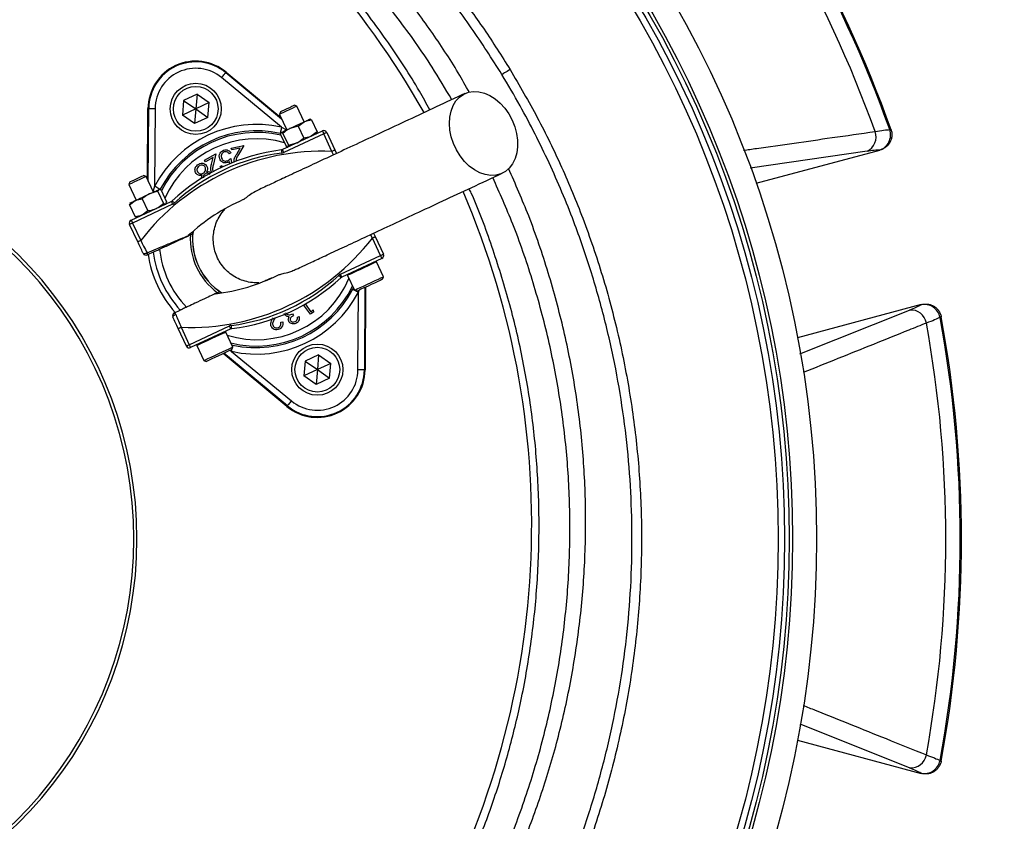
# Model space of a CAD drawing. Header units: millimetres. Extents: x 1228 to 2708, y 1092 to 2572.
# Tile 9 of 12: x 2056 to 2364, y 1743 to 1994. Entities that reach past the tile are written whole.
import ezdxf

# ---------------------------------------------------------------- set-up
doc = ezdxf.new("R2010")
doc.units = ezdxf.units.MM

msp = doc.modelspace()

# ---------------------------------------------------------------- linework, layer by layer
at = {"color": 7, "linetype": 'Continuous', "lineweight": 25}
for p, q in [((2120.86, 1977.38), (2121.01, 1977.55)), ((2120.86, 1977.38), (2138.33, 1962.91)), ((2121.01, 1977.55), (2138.1, 1963.39)), ((2138.32, 1960.32), (2119.59, 1975.84)), ((2111.89, 1970.65), (2107.7, 1968.7)), ((2111.89, 1970.65), (2111.49, 1966.05)), ((2111.89, 1970.65), (2115.67, 1968)), ((2107.7, 1968.7), (2107.3, 1964.1)), ((2107.7, 1968.7), (2111.49, 1966.05)), ((2115.67, 1968), (2111.49, 1966.05)), ((2115.27, 1963.4), (2115.67, 1968)), ((2096.41, 1943.95), (2096.56, 1966.15)), ((2096.78, 1966.15), (2096.56, 1966.15)), ((2096.64, 1943.47), (2096.78, 1966.15)), ((2098.78, 1966.13), (2098.63, 1941.81)), ((2111.49, 1966.05), (2107.3, 1964.1)), ((2111.49, 1966.05), (2111.08, 1961.45)), ((2111.49, 1966.05), (2115.27, 1963.4)), ((2137.96, 1965.16), (2137.66, 1964.34)), ((2142.28, 1967.17), (2142.29, 1967.17)), ((2143.1, 1966.88), (2142.29, 1967.17)), ((2145.38, 1961.99), (2143.1, 1966.88)), ((2111.08, 1961.45), (2107.3, 1964.1)), ((2115.27, 1963.4), (2111.08, 1961.45)), ((2137.66, 1964.34), (2139.94, 1959.46)), ((2143.56, 1960.65), (2145.44, 1962.02)), ((2147.24, 1962.83), (2147.19, 1962.84)), ((2147.69, 1962.58), (2149.43, 1958.86)), ((2138.13, 1958.61), (2138.08, 1958.55)), ((2138.57, 1953.3), (2151.12, 1959.15)), ((2138.71, 1958.39), (2140.45, 1954.67)), ((2143.56, 1960.65), (2140.95, 1959.93)), ((2143.56, 1960.65), (2145.29, 1956.93)), ((2149.43, 1958.86), (2147.55, 1957.49)), ((2149.3, 1958.31), (2149.33, 1958.35)), ((2152.44, 1958.67), (2155, 1953.19)), ((2328.52, 1959.55), (2328.93, 1959.54)), ((2138, 1958.06), (2139.74, 1954.34)), ((2151.54, 1958.25), (2138.99, 1952.4)), ((2140.45, 1954.67), (2143.06, 1955.4)), ((2154.09, 1952.76), (2151.54, 1958.25)), ((2122.5, 1952.26), (2121.92, 1952.04)), ((2122.61, 1953.8), (2126.58, 1954.61)), ((2122.73, 1953.24), (2122.61, 1953.8)), ((2125.42, 1953.79), (2122.73, 1953.24)), ((2124.29, 1951.92), (2125.42, 1953.79)), ((2126.58, 1954.61), (2124.84, 1951.74)), ((2140.16, 1954.09), (2140.24, 1954.08)), ((2155, 1953.19), (2155.51, 1952.1)), ((2286.76, 1942.78), (2325.4, 1953.13)), ((2325.4, 1953.13), (2325.29, 1953.13)), ((2114.23, 1949.99), (2117.77, 1952)), ((2114.52, 1949.49), (2114.23, 1949.99)), ((2116.92, 1950.85), (2114.52, 1949.49)), ((2116.42, 1948.72), (2116.92, 1950.85)), ((2117.77, 1952), (2117, 1948.72)), ((2122.19, 1948.92), (2122.07, 1949.61)), ((2122.47, 1950.58), (2122.72, 1949.14)), ((2119.17, 1948.07), (2119.67, 1948.35)), ((2119.32, 1947.63), (2119.17, 1948.07)), ((2119.67, 1948.35), (2119.83, 1947.84)), ((2090.83, 1943.18), (2090.53, 1942.36)), ((2095.97, 1944.9), (2095.16, 1945.2)), ((2098.25, 1940.02), (2095.97, 1944.9)), ((2090.53, 1942.36), (2092.81, 1937.48)), ((2099.68, 1940.19), (2101.42, 1936.47)), ((2100.21, 1940.85), (2100.06, 1940.86)), ((2100.66, 1940.65), (2102.39, 1936.93)), ((2090.78, 1936.04), (2092.57, 1937.37)), ((2091.3, 1931.26), (2103.84, 1937.11)), ((2094.74, 1937.89), (2096.48, 1934.17)), ((2102.2, 1936.48), (2102.39, 1936.93)), ((2090.78, 1936.04), (2090.98, 1936.47)), ((2090.78, 1936.04), (2092.52, 1932.32)), ((2091, 1936.64), (2090.91, 1936.51)), ((2104.27, 1936.2), (2091.72, 1930.35)), ((2096.48, 1934.17), (2094.69, 1932.84)), ((2101.42, 1936.47), (2102.1, 1936.29)), ((2102.17, 1936.33), (2102.25, 1936.45)), ((2092.98, 1932.18), (2092.52, 1932.32)), ((2092.97, 1932.12), (2093.11, 1932.11)), ((2093.37, 1924.45), (2090.82, 1929.93)), ((2091.72, 1930.35), (2094.28, 1924.87)), ((2110.54, 1926.99), (2110.62, 1927.7)), ((2169.29, 1920.18), (2166.73, 1925.66)), ((2167.13, 1927.18), (2167.64, 1926.09)), ((2167.64, 1926.09), (2170.19, 1920.6)), ((2098.22, 1921.25), (2096.37, 1920.38)), ((2156.74, 1914.33), (2169.29, 1920.18)), ((2169.71, 1919.28), (2157.16, 1913.43)), ((2170.18, 1913.54), (2168, 1918.2)), ((2158.94, 1913.98), (2161.12, 1909.31)), ((2169.89, 1912.74), (2170.18, 1913.54)), ((2170.18, 1913.53), (2170.18, 1913.54)), ((2160.61, 1909.65), (2160.79, 1910.01)), ((2161.12, 1909.31), (2161.91, 1909.02)), ((2164.39, 1910.17), (2164.22, 1884.39)), ((2164.62, 1910.28), (2164.45, 1884.39)), ((2119.59, 1908.47), (2119, 1908.87)), ((2162.23, 1884.4), (2162.38, 1908.73)), ((2104.82, 1902.26), (2106.67, 1903.12)), ((2147.35, 1901.8), (2145.19, 1904.72)), ((2145.71, 1905.02), (2147.48, 1902.62)), ((2147.48, 1902.62), (2148.24, 1903.18)), ((2148.24, 1903.18), (2148.3, 1902.49)), ((2338.34, 1904.83), (2299.7, 1894.48)), ((2338.24, 1904.78), (2338.34, 1904.83)), ((2136.25, 1900.61), (2136.21, 1900.54)), ((2141.8, 1901.94), (2142.06, 1901.39)), ((2143.32, 1900.87), (2143.81, 1901.1)), ((2148.3, 1902.49), (2147.35, 1901.8)), ((2344.61, 1901.05), (2344.25, 1900.84)), ((2108.57, 1891.87), (2106.01, 1897.35)), ((2106.91, 1897.77), (2109.47, 1892.29)), ((2109.47, 1892.29), (2122.02, 1898.14)), ((2122.44, 1897.23), (2109.89, 1891.38)), ((2138.12, 1899.31), (2138.68, 1899.45)), ((2123.05, 1891.56), (2120.88, 1896.23)), ((2111.81, 1892), (2113.99, 1887.33)), ((2122.72, 1892.28), (2123.12, 1892.17)), ((2122.76, 1890.76), (2123.05, 1891.56)), ((2140, 1872.99), (2120.06, 1889.5)), ((2140.14, 1873.16), (2120.28, 1889.61)), ((2122.69, 1890.21), (2141.42, 1874.7)), ((2149.93, 1889.09), (2145.74, 1887.13)), ((2149.93, 1889.09), (2149.52, 1884.48)), ((2149.93, 1889.09), (2153.71, 1886.44)), ((2113.99, 1887.33), (2114.79, 1887.04)), ((2145.74, 1887.13), (2145.34, 1882.53)), ((2149.52, 1884.48), (2145.34, 1882.53)), ((2145.74, 1887.13), (2149.52, 1884.48)), ((2149.52, 1884.48), (2149.12, 1879.88)), ((2153.71, 1886.44), (2149.52, 1884.48)), ((2149.52, 1884.48), (2153.31, 1881.83)), ((2153.31, 1881.83), (2153.71, 1886.44)), ((2149.12, 1879.88), (2145.34, 1882.53)), ((2153.31, 1881.83), (2149.12, 1879.88)), ((2164.22, 1884.39), (2164.45, 1884.39)), ((2140.14, 1873.16), (2140, 1872.99)), ((2299.7, 1768.55), (2338.34, 1758.2)), ((2344.25, 1762.2), (2344.61, 1761.98)), ((2338.34, 1758.2), (2338.24, 1758.26))]:
    msp.add_line(p, q, dxfattribs=at)
at = {"color": 1, "linetype": 'Continuous', "lineweight": 25}
for p, q in [((2138.32, 1960.32), (2139.91, 1959.51)), ((2154.56, 1951.65), (2154.09, 1952.76)), ((2321.41, 1952.79), (2284.92, 1947.5)), ((2166.73, 1925.66), (2166.18, 1926.73)), ((2162.53, 1909.31), (2162.38, 1908.73)), ((2300.44, 1889.46), (2334.71, 1903.14)), ((2122.69, 1890.21), (2122.16, 1890.48)), ((2334.71, 1759.9), (2300.52, 1773.55))]:
    msp.add_line(p, q, dxfattribs=at)
at = {"color": 7, "linetype": 'Continuous', "lineweight": 25, "flags": 128}
for points in [[(2119.59, 1975.84), (2119.84, 1976.13), (2120.07, 1976.42), (2120.29, 1976.68), (2120.48, 1976.91), (2120.64, 1977.11), (2120.76, 1977.25), (2120.84, 1977.34), (2120.86, 1977.38)], [(2209.8, 1978.36), (2209.32, 1978.07), (2208.86, 1977.79), (2208.43, 1977.53), (2208.05, 1977.3), (2207.73, 1977.11), (2207.49, 1976.96), (2207.32, 1976.86), (2207.24, 1976.81)], [(2210.42, 1962.53), (2211.24, 1960.48), (2211.8, 1958.37), (2212.1, 1956.27), (2212.12, 1954.21), (2211.87, 1952.27), (2211.34, 1950.48), (2210.56, 1948.89), (2209.55, 1947.55), (2208.32, 1946.49), (2206.92, 1945.74), (2205.38, 1945.32), (2203.74, 1945.23), (2202.03, 1945.48), (2200.32, 1946.07), (2198.63, 1946.98), (2197.02, 1948.18), (2195.52, 1949.64), (2194.18, 1951.33), (2193.02, 1953.2), (2192.09, 1955.21), (2191.4, 1957.29), (2190.97, 1959.41), (2190.81, 1961.5), (2190.92, 1963.5), (2191.32, 1965.38), (2191.97, 1967.07), (2192.87, 1968.53), (2193.99, 1969.74), (2195.31, 1970.65), (2196.79, 1971.24), (2198.38, 1971.49), (2200.06, 1971.41), (2201.78, 1970.99), (2203.48, 1970.24), (2205.14, 1969.18), (2206.7, 1967.85), (2208.12, 1966.27), (2209.38, 1964.48), (2210.42, 1962.53)], [(2096.78, 1966.15), (2096.83, 1966.15), (2096.95, 1966.15), (2097.13, 1966.14), (2097.38, 1966.14), (2097.68, 1966.14), (2098.03, 1966.14), (2098.4, 1966.14), (2098.78, 1966.13)], [(2143.1, 1966.88), (2143.1, 1966.87), (2142.9, 1966.78), (2142.39, 1966.55), (2141.65, 1966.2), (2140.75, 1965.78), (2139.8, 1965.34), (2138.93, 1964.93), (2138.23, 1964.61), (2137.79, 1964.4), (2137.66, 1964.34)], [(2137.96, 1965.16), (2138.09, 1965.22), (2138.53, 1965.42), (2139.22, 1965.74), (2140.04, 1966.12), (2140.87, 1966.51), (2141.59, 1966.85), (2142.09, 1967.08), (2142.28, 1967.17)], [(2140.95, 1959.93), (2141.51, 1960.19), (2142.09, 1960.46), (2142.68, 1960.74), (2143.27, 1961.01), (2143.85, 1961.28), (2144.41, 1961.55), (2144.94, 1961.79), (2145.44, 1962.02)], [(2145.44, 1962.02), (2145.88, 1962.23), (2146.27, 1962.41), (2146.59, 1962.56), (2146.85, 1962.68), (2147.04, 1962.77), (2147.15, 1962.82), (2147.19, 1962.84)], [(2138.32, 1960.32), (2138.24, 1959.94), (2138.16, 1959.58), (2138.08, 1959.25), (2138.02, 1958.95), (2137.96, 1958.71), (2137.92, 1958.53), (2137.9, 1958.41), (2137.89, 1958.37)], [(2138.13, 1958.61), (2138.13, 1958.61), (2138.17, 1958.63)], [(2138.17, 1958.63), (2138.29, 1958.69), (2138.48, 1958.78), (2138.75, 1958.9), (2139.08, 1959.06), (2139.47, 1959.24), (2139.92, 1959.45), (2140.41, 1959.68), (2140.95, 1959.93)], [(2151.12, 1959.15), (2151.12, 1959.14), (2151.15, 1959.08), (2151.19, 1959), (2151.24, 1958.89), (2151.3, 1958.75), (2151.38, 1958.59), (2151.46, 1958.42), (2151.54, 1958.25)], [(2152.44, 1958.67), (2152.43, 1958.66), (2152.38, 1958.64), (2152.29, 1958.6), (2152.18, 1958.55), (2152.04, 1958.48), (2151.88, 1958.41), (2151.71, 1958.33), (2151.54, 1958.25)], [(2138.27, 1953.22), (2138.27, 1953.2), (2138.28, 1953.14), (2138.29, 1953.05), (2138.31, 1952.93), (2138.33, 1952.78), (2138.35, 1952.6), (2138.37, 1952.42), (2138.4, 1952.22)], [(2138.57, 1953.3), (2138.58, 1953.29), (2138.6, 1953.23), (2138.64, 1953.15), (2138.69, 1953.04), (2138.76, 1952.9), (2138.83, 1952.74), (2138.91, 1952.57), (2138.99, 1952.4)], [(2155, 1953.19), (2154.98, 1953.18), (2154.93, 1953.15), (2154.85, 1953.12), (2154.74, 1953.06), (2154.6, 1953), (2154.44, 1952.93), (2154.27, 1952.85), (2154.09, 1952.76)], [(2095.97, 1944.9), (2095.89, 1944.86), (2095.5, 1944.68), (2094.85, 1944.37), (2094, 1943.98), (2093.06, 1943.54), (2092.14, 1943.11), (2091.36, 1942.75), (2090.81, 1942.49), (2090.55, 1942.37), (2090.53, 1942.36)], [(2090.83, 1943.18), (2090.84, 1943.18), (2091.09, 1943.3), (2091.63, 1943.55), (2092.37, 1943.9), (2093.21, 1944.29), (2094.02, 1944.67), (2094.67, 1944.97), (2095.07, 1945.15), (2095.16, 1945.2)], [(2097.03, 1939.45), (2097.57, 1939.7), (2098.08, 1939.94), (2098.55, 1940.16), (2098.96, 1940.35), (2099.32, 1940.52), (2099.61, 1940.65), (2099.83, 1940.76), (2099.98, 1940.83)], [(2100.4, 1940.89), (2100.36, 1940.91), (2100.26, 1940.96), (2100.09, 1941.05), (2099.87, 1941.16), (2099.6, 1941.3), (2099.3, 1941.46), (2098.97, 1941.63), (2098.63, 1941.81)], [(2099.98, 1940.83), (2100.05, 1940.86), (2100.06, 1940.86)], [(2091, 1936.64), (2091.01, 1936.64), (2091.09, 1936.68), (2091.25, 1936.76), (2091.48, 1936.86), (2091.79, 1937), (2092.15, 1937.17), (2092.57, 1937.37)], [(2092.57, 1937.37), (2093.05, 1937.59), (2093.56, 1937.83), (2094.11, 1938.09), (2094.69, 1938.36), (2095.27, 1938.63), (2095.87, 1938.91), (2096.45, 1939.18), (2097.03, 1939.45)], [(2103.84, 1937.11), (2103.85, 1937.09), (2103.88, 1937.04), (2103.92, 1936.96), (2103.97, 1936.84), (2104.03, 1936.71), (2104.11, 1936.55), (2104.18, 1936.38), (2104.27, 1936.2)], [(2104.1, 1937.28), (2104.11, 1937.27), (2104.15, 1937.23), (2104.22, 1937.16), (2104.3, 1937.07), (2104.4, 1936.96), (2104.52, 1936.83), (2104.65, 1936.69), (2104.78, 1936.55)], [(2091.3, 1931.26), (2091.31, 1931.24), (2091.33, 1931.19), (2091.37, 1931.11), (2091.42, 1930.99), (2091.49, 1930.86), (2091.56, 1930.7), (2091.64, 1930.53), (2091.72, 1930.35)], [(2091.72, 1930.35), (2091.54, 1930.27), (2091.37, 1930.19), (2091.22, 1930.12), (2091.08, 1930.06), (2090.97, 1930), (2090.88, 1929.96), (2090.83, 1929.94), (2090.82, 1929.93)], [(2094.28, 1924.87), (2094.1, 1924.79), (2093.93, 1924.71), (2093.77, 1924.64), (2093.64, 1924.57), (2093.52, 1924.52), (2093.44, 1924.48), (2093.39, 1924.46), (2093.37, 1924.45)], [(2109.85, 1926.67), (2110.46, 1926.95), (2110.54, 1926.99)], [(2166.73, 1925.66), (2166.91, 1925.75), (2167.08, 1925.83), (2167.23, 1925.9), (2167.37, 1925.96), (2167.48, 1926.02), (2167.57, 1926.06), (2167.62, 1926.08), (2167.64, 1926.09)], [(2095.04, 1920.87), (2095.1, 1920.81), (2095.19, 1920.78), (2095.32, 1920.77), (2095.48, 1920.78), (2095.67, 1920.82), (2095.86, 1920.88), (2096.06, 1920.97), (2096.26, 1921.06)], [(2169.29, 1920.18), (2169.46, 1920.26), (2169.63, 1920.34), (2169.79, 1920.42), (2169.93, 1920.48), (2170.04, 1920.53), (2170.13, 1920.57), (2170.18, 1920.6), (2170.19, 1920.6)], [(2169.71, 1919.28), (2169.7, 1919.29), (2169.68, 1919.34), (2169.64, 1919.43), (2169.59, 1919.54), (2169.52, 1919.68), (2169.45, 1919.83), (2169.37, 1920), (2169.29, 1920.18)], [(2156.91, 1913.25), (2156.89, 1913.27), (2156.86, 1913.31), (2156.79, 1913.38), (2156.71, 1913.47), (2156.61, 1913.58), (2156.49, 1913.71), (2156.36, 1913.84), (2156.23, 1913.99)], [(2157.16, 1913.43), (2157.16, 1913.44), (2157.13, 1913.49), (2157.09, 1913.58), (2157.04, 1913.69), (2156.98, 1913.83), (2156.9, 1913.98), (2156.82, 1914.15), (2156.74, 1914.33)], [(2161.12, 1909.31), (2161.14, 1909.32), (2161.42, 1909.45), (2162.02, 1909.73), (2162.89, 1910.14), (2163.96, 1910.64), (2165.16, 1911.2), (2166.39, 1911.77), (2167.57, 1912.32), (2168.61, 1912.8), (2169.42, 1913.18), (2169.96, 1913.43), (2170.18, 1913.53)], [(2169.89, 1912.74), (2169.89, 1912.74), (2169.68, 1912.64), (2169.17, 1912.4), (2168.39, 1912.04), (2167.41, 1911.58), (2166.31, 1911.07), (2165.18, 1910.54), (2164.1, 1910.04), (2163.17, 1909.61), (2162.46, 1909.28), (2162.03, 1909.08), (2161.91, 1909.02)], [(2119, 1908.87), (2118.91, 1908.83), (2118.3, 1908.54)], [(2105.27, 1901.74), (2105.07, 1901.65), (2104.88, 1901.55), (2104.7, 1901.44), (2104.56, 1901.32), (2104.44, 1901.21), (2104.36, 1901.1), (2104.33, 1901.01), (2104.34, 1900.93)], [(2106.01, 1897.35), (2106.03, 1897.36), (2106.08, 1897.38), (2106.16, 1897.42), (2106.27, 1897.47), (2106.41, 1897.54), (2106.57, 1897.61), (2106.74, 1897.69), (2106.91, 1897.77)], [(2122.44, 1897.23), (2122.43, 1897.25), (2122.41, 1897.3), (2122.37, 1897.39), (2122.32, 1897.5), (2122.25, 1897.64), (2122.18, 1897.79), (2122.1, 1897.96), (2122.02, 1898.14)], [(2122.74, 1897.32), (2122.73, 1897.34), (2122.73, 1897.39), (2122.72, 1897.49), (2122.7, 1897.61), (2122.68, 1897.76), (2122.66, 1897.93), (2122.64, 1898.12), (2122.61, 1898.31)], [(2108.57, 1891.87), (2108.58, 1891.87), (2108.63, 1891.9), (2108.72, 1891.94), (2108.83, 1891.99), (2108.97, 1892.05), (2109.12, 1892.13), (2109.29, 1892.21), (2109.47, 1892.29)], [(2109.89, 1891.38), (2109.89, 1891.4), (2109.86, 1891.45), (2109.82, 1891.54), (2109.77, 1891.65), (2109.71, 1891.79), (2109.63, 1891.94), (2109.55, 1892.11), (2109.47, 1892.29)], [(2113.99, 1887.33), (2114.12, 1887.39), (2114.57, 1887.6), (2115.32, 1887.95), (2116.3, 1888.41), (2117.45, 1888.95), (2118.67, 1889.52), (2119.89, 1890.09), (2121, 1890.61), (2121.94, 1891.04), (2122.61, 1891.35), (2122.99, 1891.53), (2123.05, 1891.56)], [(2122.76, 1890.76), (2122.69, 1890.73), (2122.33, 1890.56), (2121.68, 1890.26), (2120.79, 1889.84), (2119.74, 1889.35), (2118.61, 1888.83), (2117.5, 1888.31), (2116.48, 1887.84), (2115.66, 1887.45), (2115.08, 1887.18), (2114.81, 1887.05), (2114.79, 1887.04)], [(2164.22, 1884.39), (2164.18, 1884.39), (2164.06, 1884.39), (2163.88, 1884.39), (2163.63, 1884.39), (2163.33, 1884.39), (2162.98, 1884.4), (2162.61, 1884.4), (2162.23, 1884.4)], [(2141.42, 1874.7), (2141.17, 1874.4), (2140.94, 1874.12), (2140.72, 1873.85), (2140.53, 1873.62), (2140.37, 1873.43), (2140.25, 1873.29), (2140.17, 1873.19), (2140.14, 1873.16)]]:
    msp.add_lwpolyline(points, dxfattribs=at)
at = {"color": 1, "linetype": 'Continuous', "lineweight": 25, "flags": 128}
for points in [[(2168, 1918.2), (2168, 1918.2), (2167.78, 1918.1), (2167.25, 1917.85), (2166.43, 1917.47), (2165.4, 1916.99), (2164.22, 1916.44), (2162.98, 1915.86), (2161.79, 1915.3), (2160.71, 1914.8), (2159.85, 1914.4), (2159.25, 1914.12), (2158.96, 1913.99), (2158.94, 1913.98)], [(2160.61, 1909.65), (2160.65, 1909.63), (2160.75, 1909.57), (2160.92, 1909.49), (2161.07, 1909.4)], [(2161.58, 1909.14), (2161.71, 1909.07), (2162.04, 1908.9), (2162.38, 1908.73)], [(2120.88, 1896.23), (2120.81, 1896.2), (2120.44, 1896.02), (2119.76, 1895.71), (2118.83, 1895.27), (2117.71, 1894.75), (2116.5, 1894.19), (2115.27, 1893.61), (2114.12, 1893.08), (2113.14, 1892.62), (2112.39, 1892.27), (2111.94, 1892.06), (2111.81, 1892)], [(2122.69, 1890.21), (2122.77, 1890.59), (2122.85, 1890.95), (2122.88, 1891.1)], [(2123.01, 1891.65), (2123.05, 1891.83), (2123.09, 1892.01), (2123.11, 1892.12), (2123.12, 1892.17)]]:
    msp.add_lwpolyline(points, dxfattribs=at)
at = {"color": 7, "linetype": 'Continuous', "lineweight": 25}
for centre, radius in [((1968.12, 1831.52), 740), ((1968.12, 1831.52), 605), ((1968.12, 1831.52), 595), ((1968.12, 1831.52), 593.6), ((1968.12, 1831.52), 590.07), ((1968.12, 1831.52), 579), ((1968.12, 1831.52), 576), ((1968.12, 1831.52), 565), ((1968.12, 1831.52), 337.5), ((1968.12, 1831.52), 330), ((1968.12, 1831.52), 329), ((1968.12, 1831.52), 327.5), ((1968.12, 1831.52), 325.5), ((2111.49, 1966.05), 8), ((2111.49, 1966.05), 7), ((2149.52, 1884.48), 8), ((2149.52, 1884.48), 7)]:
    msp.add_circle(centre, radius, dxfattribs=at)
for centre, radius, start, end in [((1968.12, 1831.52), 382.46, 19.5579, 40.4421), ((1968.12, 1831.52), 382.85, 19.5357, 40.4643), ((1968.12, 1831.52), 377.94, 19.7071, 40.2929), ((1953.55, 1836.12), 263, 29.3111, 54.3289), ((2111.49, 1966.05), 14.93, 50.3695, 179.6305), ((2111.49, 1966.05), 14.7, 50.3695, 179.6305), ((2111.49, 1966.05), 12.7, 50.3695, 179.6305), ((2130.5, 1925.27), 35.91, 77.427, 152.573), ((2130.5, 1925.27), 33.91, 77.427, 152.573), ((2151.54, 1958.25), 1, 25, 115), ((2319.28, 1957.26), 4.95, 295.489, 20.1287), ((2323.73, 1957.94), 5.05, 287.9061, 18.6281), ((1968.12, 1831.52), 125, 279.2069, 80.7931), ((1968.12, 1831.52), 124, 279.2818, 80.7182), ((2151.07, 1881.16), 71.67, 87.5829, 142.4171), ((2146, 1892.04), 61.67, 97.1997, 132.8003), ((2146, 1892.04), 60.67, 97.1997, 132.8003), ((2138.15, 1954.21), 1, 277.1997, 295), ((2138.15, 1954.21), 2, 277.1997, 295), ((1953.55, 1836.12), 263, 277.6513, 23.3134), ((2103.42, 1938.02), 1, 295, 312.8003), ((2151.07, 1881.16), 61.67, 113.6355, 132.8003), ((2103.42, 1938.02), 2, 295, 312.8003), ((2091.72, 1930.35), 1, 115, 205), ((2130.5, 1925.27), 20, 172.9043, 237.0957), ((2109.94, 1969.37), 71.67, 267.5829, 322.4171), ((2130.5, 1925.27), 20.7, 176.1144, 233.8856), ((2130.5, 1925.27), 30.49, 185.8562, 224.1438), ((2095.95, 1921.29), 1, 205, 295), ((2095.52, 1920.6), 0.874, 346.0469, 32.3366), ((2130.5, 1925.27), 34.21, 187.9236, 222.0712), ((2130.5, 1925.27), 32.53, 187.0993, 222.9007), ((2167.78, 1918.1), 0.25, 25, 115), ((2169.29, 1920.18), 1, 295, 25), ((2109.94, 1969.37), 61.67, 277.1997, 296.3645), ((2115.01, 1958.5), 60.67, 277.1997, 312.8003), ((2115.01, 1958.5), 61.67, 277.1997, 312.8003), ((2157.59, 1912.52), 2, 115, 132.8003), ((2157.59, 1912.52), 1, 115, 132.8003), ((2159.17, 1914.08), 0.25, 115, 205), ((2130.5, 1925.27), 33.91, 257.427, 332.573), ((2130.5, 1925.27), 35.91, 257.427, 332.573), ((2335.1, 1898.2), 4.95, 9.8711, 94.5114), ((2339.3, 1899.84), 5.05, 11.3718, 102.0937), ((2105.25, 1901.35), 1, 115, 205), ((2104.44, 1901.47), 0.874, 17.6637, 63.9539), ((1968.12, 1831.52), 382.46, 349.5579, 10.4421), ((1968.12, 1831.52), 382.85, 349.5357, 10.4643), ((2122.86, 1896.33), 2, 97.1997, 115), ((2122.86, 1896.33), 1, 97.1997, 115), ((1968.12, 1831.52), 377.94, 349.7071, 10.2929), ((2120.65, 1896.12), 0.25, 25, 115), ((2109.47, 1892.29), 1, 205, 295), ((2112.04, 1892.11), 0.25, 115, 205), ((2149.52, 1884.48), 14.93, 230.3695, 359.6305), ((2149.52, 1884.48), 14.7, 230.3695, 359.6305), ((2149.52, 1884.48), 12.7, 230.3695, 359.6305), ((2335.1, 1764.84), 4.95, 265.4886, 350.1289), ((2339.3, 1763.2), 5.05, 257.9062, 348.6282)]:
    msp.add_arc(centre, radius, start, end, dxfattribs=at)
at = {"color": 1, "linetype": 'Continuous', "lineweight": 25}
for radius, start, end in [(33.41, 76.8106, 152.962), (31.41, 73.8808, 155.8669), (20.03, 173.0133, 236.9867), (31.41, 253.0383, 336.9617), (33.41, 256.0524, 333.9476)]:
    msp.add_arc((2130.5, 1925.27), radius, start, end, dxfattribs=at)
at = {"color": 7, "linetype": 'Continuous', "lineweight": 25}
for points, knots in [([(2197.07, 1971.19), (2195.92, 1973.23), (2192.22, 1979.82), (2185.13, 1990.49), (2175.85, 2003.17), (2165.79, 2015.24), (2155.11, 2026.6), (2143.78, 2037.17), (2131.85, 2046.96), (2119.3, 2056.04), (2106.2, 2064.35), (2092.62, 2071.87), (2078.23, 2078.71), (2063.07, 2084.86), (2047.18, 2090.34), (2030.97, 2094.92), (2014.52, 2098.55), (2002.73, 2100.43), (1996.47, 2101.18), (1995.78, 2101.26)], [0, 0, 0, 0, 0.028624, 0.092527, 0.156406, 0.22016, 0.28371, 0.345658, 0.407843, 0.470155, 0.532473, 0.594671, 0.656629, 0.723531, 0.790613, 0.857737, 0.92478, 0.991649, 1, 1, 1, 1]), ([(2035.15, 2100.02), (2038.55, 2099.32), (2045.34, 2097.91), (2055.43, 2095.3), (2065.45, 2092.31), (2076.64, 2088.47), (2088.92, 2083.59), (2102.15, 2077.47), (2115.14, 2070.56), (2127.84, 2062.85), (2140.21, 2054.35), (2151.95, 2045.26), (2163.06, 2035.6), (2173.51, 2025.44), (2183.49, 2014.62), (2192.91, 2003.13), (2201.8, 1991.05), (2207.13, 1982.59), (2209.8, 1978.36)], [0, 0, 0, 0, 0.0474785, 0.0949566, 0.1427324, 0.1905082, 0.2569834, 0.3235098, 0.3899847, 0.4583914, 0.5268538, 0.5952606, 0.6617335, 0.7282578, 0.7947308, 0.8631353, 0.9315954, 1, 1, 1, 1]), ([(2207.24, 1976.81), (2204.11, 1981.73), (2197.85, 1991.6), (2187.2, 2005.56), (2175.71, 2018.85), (2163.35, 2031.31), (2150.2, 2042.9), (2136.28, 2053.55), (2121.66, 2063.25), (2106.4, 2071.97), (2090.61, 2079.64), (2077.92, 2084.78), (2066.75, 2088.72), (2057.2, 2091.71), (2045.83, 2094.74), (2038.24, 2096.31), (2034.58, 2097.08)], [0, 0, 0, 0, 0.0807627, 0.1618014, 0.2429327, 0.3239696, 0.4047307, 0.4854942, 0.5665335, 0.6476663, 0.7287054, 0.8094686, 0.8371763, 0.8926616, 0.948147, 1, 1, 1, 1]), ([(2191.56, 1968.91), (2189.55, 1972.33), (2184.42, 1981.05), (2174.93, 1994.33), (2163.29, 2008.77), (2150.63, 2022.39), (2137.05, 2035.16), (2122.61, 2047), (2107.37, 2057.89), (2091.41, 2067.74), (2074.8, 2076.55), (2057.6, 2084.22), (2039.93, 2090.84), (2027.8, 2094.26), (2021.74, 2095.97)], [0, 0, 0, 0, 0.055365, 0.14124, 0.227117, 0.312992, 0.398869, 0.484744, 0.570621, 0.656496, 0.742373, 0.828248, 0.914123, 1, 1, 1, 1]), ([(2184.69, 1965.71), (2183.62, 1967.68), (2179.71, 1974.9), (2171.86, 1986.76), (2161.21, 2001.2), (2149.57, 2014.85), (2136.86, 2027.86), (2123.11, 2040.2), (2113.11, 2047.69), (2108.1, 2051.43)], [0, 0, 0, 0, 0.0579728, 0.2127018, 0.367609, 0.5223363, 0.6765365, 0.8382693, 1, 1, 1, 1]), ([(2209.8, 1978.36), (2212.7, 1973.38), (2218.51, 1963.43), (2226.05, 1947.85), (2232.92, 1931.34), (2238.88, 1913.82), (2243.8, 1895.35), (2247.48, 1876.57), (2249.91, 1857.6), (2251.04, 1838.54), (2250.85, 1819.44), (2249.37, 1800.36), (2246.62, 1781.4), (2242.62, 1762.69), (2237.37, 1744.32), (2230.86, 1726.35), (2223.15, 1708.84), (2214.28, 1691.86), (2204.3, 1675.53), (2193.14, 1659.76), (2180.78, 1644.65), (2167.27, 1630.27), (2152.96, 1617.03), (2137.94, 1604.95), (2122.31, 1594.03), (2105.97, 1584.16), (2089.03, 1575.4), (2073.94, 1568.86), (2060.97, 1564.05), (2050.37, 1560.6), (2039.76, 1557.57), (2032.67, 1555.92), (2029.13, 1555.09)], [0, 0, 0, 0, 0.032167, 0.064363, 0.09653, 0.132001, 0.167593, 0.203225, 0.238817, 0.274287, 0.309786, 0.345406, 0.381068, 0.416688, 0.452187, 0.487685, 0.523305, 0.558966, 0.594586, 0.630084, 0.666776, 0.703512, 0.740203, 0.775576, 0.81107, 0.846604, 0.882097, 0.91747, 0.938401, 0.959332, 0.979666, 1, 1, 1, 1]), ([(2094.76, 1581.88), (2096.02, 1582.49), (2101.91, 1585.36), (2112.18, 1591.32), (2125.5, 1599.79), (2138.41, 1609.14), (2150.42, 1618.91), (2161.53, 1629.01), (2171.82, 1639.39), (2181.59, 1650.33), (2190.98, 1662.02), (2199.89, 1674.42), (2208.24, 1687.53), (2215.92, 1701.21), (2222.89, 1715.45), (2229.1, 1730.19), (2234.41, 1745.12), (2238.82, 1760.18), (2242.36, 1775.31), (2245.08, 1790.77), (2246.95, 1806.5), (2247.92, 1822.47), (2247.98, 1838.31), (2247.16, 1853.97), (2245.48, 1869.41), (2242.93, 1884.89), (2239.47, 1900.34), (2235.1, 1915.71), (2230.52, 1928.93), (2226.07, 1940.05), (2222.03, 1949.19), (2217.66, 1958.2), (2212.78, 1967.45), (2209.16, 1973.57), (2207.24, 1976.81)], [0, 0, 0, 0, 0.009081, 0.042659, 0.077208, 0.111785, 0.146335, 0.17791, 0.209485, 0.241408, 0.27333, 0.307026, 0.340748, 0.374444, 0.409119, 0.443823, 0.478498, 0.512194, 0.545916, 0.579611, 0.614288, 0.648992, 0.683669, 0.717337, 0.751031, 0.784699, 0.819347, 0.854024, 0.888673, 0.910324, 0.931976, 0.953739, 0.975501, 1, 1, 1, 1]), ([(2195.67, 1970.82), (2192.67, 1969.43), (2186.74, 1966.66), (2178, 1962.59), (2169.59, 1958.66), (2161.59, 1954.94), (2154.14, 1951.46), (2147.36, 1948.3), (2141.63, 1945.63), (2137, 1943.47), (2133.62, 1941.89), (2132.1, 1941.18), (2131.43, 1940.87)], [0, 0, 0, 0, 0.113512, 0.2252, 0.335104, 0.443266, 0.549589, 0.654173, 0.757142, 0.845617, 0.932497, 1, 1, 1, 1]), ([(2145.44, 1962.02), (2145.48, 1962.04), (2146.19, 1962.36), (2146.97, 1962.48), (2147.69, 1962.58)], [0, 0, 0, 0, 0.070201, 1, 1, 1, 1]), ([(2147.69, 1962.58), (2147.52, 1962.71), (2147.35, 1962.85), (2147.25, 1962.83), (2147.24, 1962.83)], [0, 0, 0, 0, 0.986889, 1, 1, 1, 1]), ([(2138.17, 1958.63), (2138.1, 1958.54), (2138.01, 1958.42), (2138, 1958.13), (2138, 1958.06)], [0, 0, 0, 0, 0.77311, 1, 1, 1, 1]), ([(2138.71, 1958.39), (2138.55, 1958.52), (2138.33, 1958.68), (2138.2, 1958.64), (2138.17, 1958.63)], [0, 0, 0, 0, 0.755622, 1, 1, 1, 1]), ([(2140.95, 1959.93), (2140.89, 1959.9), (2140.07, 1959.51), (2139.37, 1958.93), (2138.71, 1958.39)], [0, 0, 0, 0, 0.070197, 1, 1, 1, 1]), ([(2149.33, 1958.35), (2149.33, 1958.35), (2149.41, 1958.42), (2149.42, 1958.64), (2149.43, 1958.86)], [0, 0, 0, 0, 0.013111, 1, 1, 1, 1]), ([(2323.93, 1958.96), (2324.95, 1959.14), (2325.84, 1959.28), (2327.37, 1959.48), (2328.01, 1959.53), (2328.52, 1959.55)], [0, 0, 0, 0, 0.5, 0.5, 1, 1, 1, 1]), ([(2328.93, 1959.54), (2329.05, 1959.21), (2329.13, 1958.88), (2329.22, 1958.2), (2329.22, 1957.85), (2329.16, 1957.17), (2329.1, 1956.84), (2328.94, 1956.34), (2328.88, 1956.18), (2328.74, 1955.87), (2328.59, 1955.56), (2328.41, 1955.27), (2328.21, 1954.99), (2328.1, 1954.85), (2327.76, 1954.47), (2327.51, 1954.24), (2326.96, 1953.82), (2326.67, 1953.64), (2326.05, 1953.34), (2325.73, 1953.22), (2325.4, 1953.13)], [0, 0, 0, 0, 0.125, 0.125, 0.25, 0.25, 0.375, 0.375, 0.4375, 0.4375, 0.5, 0.5625, 0.5625, 0.625, 0.625, 0.75, 0.75, 0.875, 0.875, 1, 1, 1, 1]), ([(2143.06, 1955.4), (2143.12, 1955.42), (2143.93, 1955.81), (2144.64, 1956.39), (2145.29, 1956.93)], [0, 0, 0, 0, 0.070196, 1, 1, 1, 1]), ([(2147.55, 1957.49), (2147.5, 1957.47), (2146.8, 1957.15), (2146.02, 1957.04), (2145.29, 1956.93)], [0, 0, 0, 0, 0.070199, 1, 1, 1, 1]), ([(2119, 1950.42), (2118.93, 1950.72), (2118.78, 1951.33), (2119.03, 1952.19), (2119.56, 1952.81), (2120, 1953.02), (2120.22, 1953.12)], [0, 0, 0, 0, 0.27984, 0.5592691, 0.7794224, 1, 1, 1, 1]), ([(2120.38, 1952.58), (2120.19, 1952.48), (2119.79, 1952.26), (2119.51, 1951.69), (2119.44, 1951.11), (2119.54, 1950.78), (2119.59, 1950.61)], [0, 0, 0, 0, 0.279006, 0.558848, 0.779272, 1, 1, 1, 1]), ([(2120.22, 1953.12), (2120.47, 1953.18), (2120.95, 1953.32), (2121.64, 1953.13), (2122.18, 1952.76), (2122.39, 1952.43), (2122.5, 1952.26)], [0, 0, 0, 0, 0.279821, 0.559318, 0.779551, 1, 1, 1, 1]), ([(2121.92, 1952.04), (2121.82, 1952.18), (2121.63, 1952.45), (2121.19, 1952.65), (2120.76, 1952.69), (2120.51, 1952.62), (2120.38, 1952.58)], [0, 0, 0, 0, 0.280078, 0.559226, 0.779648, 1, 1, 1, 1]), ([(2139.74, 1954.34), (2139.79, 1954.3), (2139.96, 1954.15), (2140.08, 1954.14), (2140.16, 1954.14)], [0, 0, 0, 0, 0.296703, 1, 1, 1, 1]), ([(2140.28, 1954.1), (2140.31, 1954.12), (2140.42, 1954.2), (2140.44, 1954.47), (2140.45, 1954.67)], [0, 0, 0, 0, 0.2443782, 1, 1, 1, 1]), ([(2325.29, 1953.13), (2324.81, 1953.13), (2323.83, 1953.11), (2322.22, 1952.9), (2321.41, 1952.79)], [0, 0, 0, 0, 0.49267, 1, 1, 1, 1]), ([(2121.45, 1949.25), (2121.17, 1949.18), (2120.61, 1949.04), (2119.84, 1949.32), (2119.28, 1949.81), (2119.1, 1950.22), (2119, 1950.42)], [0, 0, 0, 0, 0.279666, 0.559064, 0.779304, 1, 1, 1, 1]), ([(2119.59, 1950.61), (2119.68, 1950.43), (2119.86, 1950.05), (2120.38, 1949.75), (2120.91, 1949.69), (2121.22, 1949.78), (2121.38, 1949.83)], [0, 0, 0, 0, 0.279872, 0.558966, 0.779183, 1, 1, 1, 1]), ([(2121.38, 1949.83), (2121.6, 1949.94), (2122, 1950.14), (2122.32, 1950.44), (2122.47, 1950.58)], [0, 0, 0, 0, 0.5592984, 1, 1, 1, 1]), ([(2122.07, 1949.61), (2121.96, 1949.53), (2121.76, 1949.39), (2121.54, 1949.3), (2121.45, 1949.25)], [0, 0, 0, 0, 0.560071, 1, 1, 1, 1]), ([(2123.56, 1949.57), (2123.54, 1949.81), (2123.49, 1950.28), (2123.8, 1951.08), (2124.1, 1951.6), (2124.29, 1951.92)], [0, 0, 0, 0, 0.279318, 0.559189, 1, 1, 1, 1]), ([(2124.84, 1951.74), (2124.62, 1951.39), (2124.32, 1950.9), (2124.07, 1950.19), (2124.11, 1949.86), (2124.13, 1949.7)], [0, 0, 0, 0, 0.560639, 0.78042, 1, 1, 1, 1]), ([(2106.55, 1609.73), (2110.82, 1612.41), (2119.35, 1617.77), (2132.07, 1627.12), (2144.76, 1637.65), (2157.21, 1649.5), (2168.85, 1662.11), (2179.62, 1675.41), (2189.55, 1689.46), (2198.59, 1704.25), (2206.7, 1719.73), (2213.8, 1735.69), (2219.83, 1752.03), (2224.89, 1769.02), (2228.87, 1786.62), (2231.69, 1804.8), (2233.27, 1823.15), (2233.6, 1841.53), (2232.65, 1859.97), (2230.38, 1878.4), (2226.79, 1896.76), (2221.9, 1914.86), (2216.17, 1931.82), (2211.48, 1942.49), (2209.32, 1947.42)], [0, 0, 0, 0, 0.038473, 0.076945, 0.120869, 0.164933, 0.20905, 0.253124, 0.297055, 0.342211, 0.387503, 0.432846, 0.478147, 0.523311, 0.571153, 0.619154, 0.667206, 0.715204, 0.763043, 0.811658, 0.86044, 0.90928, 0.958066, 1, 1, 1, 1]), ([(2111.25, 1947.06), (2111.27, 1947.22), (2111.31, 1947.55), (2111.58, 1948.08), (2111.89, 1948.37), (2112.08, 1948.54)], [0, 0, 0, 0, 0.280073, 0.560207, 1, 1, 1, 1]), ([(2111.65, 1945.83), (2111.51, 1946.04), (2111.27, 1946.42), (2111.25, 1946.86), (2111.25, 1947.06)], [0, 0, 0, 0, 0.559345, 1, 1, 1, 1]), ([(2112.43, 1948.1), (2112.28, 1947.96), (2111.98, 1947.69), (2111.82, 1947.13), (2111.86, 1946.61), (2112.03, 1946.34), (2112.11, 1946.21)], [0, 0, 0, 0, 0.280357, 0.55959, 0.779862, 1, 1, 1, 1]), ([(2112.08, 1948.54), (2112.32, 1948.71), (2112.79, 1949.04), (2113.61, 1949.08), (2114.31, 1948.85), (2114.63, 1948.53), (2114.79, 1948.37)], [0, 0, 0, 0, 0.2806259, 0.5594028, 0.7798944, 1, 1, 1, 1]), ([(2112.11, 1946.21), (2112.26, 1946.07), (2112.55, 1945.81), (2113.11, 1945.73), (2113.61, 1945.81), (2113.86, 1945.99), (2113.99, 1946.07)], [0, 0, 0, 0, 0.278782, 0.558886, 0.779351, 1, 1, 1, 1]), ([(2114.3, 1948.02), (2114.16, 1948.15), (2113.87, 1948.42), (2113.3, 1948.5), (2112.81, 1948.36), (2112.55, 1948.19), (2112.43, 1948.1)], [0, 0, 0, 0, 0.27915, 0.558307, 0.778986, 1, 1, 1, 1]), ([(2113.99, 1946.07), (2114.14, 1946.22), (2114.44, 1946.5), (2114.59, 1947.07), (2114.56, 1947.6), (2114.39, 1947.88), (2114.3, 1948.02)], [0, 0, 0, 0, 0.279974, 0.559717, 0.779978, 1, 1, 1, 1]), ([(2114.79, 1948.37), (2114.89, 1948.21), (2115.11, 1947.88), (2115.18, 1947.15), (2114.99, 1946.68), (2114.88, 1946.39)], [0, 0, 0, 0, 0.280124, 0.560017, 1, 1, 1, 1]), ([(2114.88, 1946.39), (2115.19, 1946.42), (2115.76, 1946.47), (2116.18, 1946.1), (2116.36, 1945.93)], [0, 0, 0, 0, 0.559994, 1, 1, 1, 1]), ([(2116.44, 1946.25), (2116.35, 1946.47), (2116.15, 1946.91), (2116.21, 1947.77), (2116.34, 1948.36), (2116.42, 1948.72)], [0, 0, 0, 0, 0.279303, 0.559168, 1, 1, 1, 1]), ([(2117, 1948.72), (2116.9, 1948.32), (2116.76, 1947.76), (2116.74, 1947), (2116.88, 1946.7), (2116.94, 1946.55)], [0, 0, 0, 0, 0.560684, 0.780442, 1, 1, 1, 1]), ([(2113.5, 1945.31), (2113.12, 1945.25), (2112.58, 1945.18), (2111.96, 1945.5), (2111.75, 1945.72), (2111.65, 1945.83)], [0, 0, 0, 0, 0.558016, 0.778942, 1, 1, 1, 1]), ([(2113.4, 1944.23), (2113.37, 1944.36), (2113.29, 1944.72), (2113.42, 1945.08), (2113.5, 1945.31)], [0, 0, 0, 0, 0.360301, 1, 1, 1, 1]), ([(2114.33, 1945.66), (2114.22, 1945.54), (2114, 1945.32), (2113.87, 1944.89), (2113.92, 1944.63), (2113.94, 1944.53)], [0, 0, 0, 0, 0.377898, 0.755954, 1, 1, 1, 1]), ([(2115.89, 1945.56), (2115.76, 1945.66), (2115.52, 1945.88), (2115.06, 1945.93), (2114.65, 1945.87), (2114.44, 1945.73), (2114.33, 1945.66)], [0, 0, 0, 0, 0.278465, 0.558838, 0.779426, 1, 1, 1, 1]), ([(2131.6, 1630.3), (2136.3, 1634.38), (2145.69, 1642.53), (2158.65, 1655.9), (2170.71, 1670.01), (2181.73, 1684.89), (2191.7, 1700.46), (2200.55, 1716.64), (2208.25, 1733.36), (2214.76, 1750.55), (2220.06, 1768.13), (2224.11, 1786), (2226.9, 1804.11), (2228.42, 1822.35), (2228.66, 1840.65), (2227.62, 1858.92), (2225.3, 1877.09), (2221.72, 1895.06), (2216.87, 1912.75), (2211.18, 1929.32), (2206.54, 1939.73), (2204.39, 1944.55)], [0, 0, 0, 0, 0.053024, 0.106046, 0.15907, 0.212092, 0.265115, 0.318138, 0.371161, 0.424184, 0.477207, 0.530229, 0.583253, 0.636275, 0.689299, 0.742321, 0.795345, 0.848367, 0.901391, 0.954413, 1, 1, 1, 1]), ([(2143.02, 1915.93), (2143.69, 1916.24), (2145.22, 1916.96), (2148.63, 1918.55), (2153.19, 1920.67), (2158.72, 1923.25), (2165.12, 1926.24), (2172.34, 1929.6), (2180.27, 1933.3), (2188.81, 1937.29), (2197.89, 1941.52), (2204.12, 1944.42), (2207.29, 1945.9)], [0, 0, 0, 0, 0.067587, 0.154392, 0.245577, 0.341085, 0.440586, 0.544166, 0.651941, 0.763818, 0.879821, 1, 1, 1, 1]), ([(2086.47, 1600.29), (2087.66, 1601.37), (2090.03, 1603.54), (2096.01, 1608.26), (2104.17, 1614.63), (2114.47, 1622.74), (2125.21, 1631.78), (2136.16, 1641.99), (2147.24, 1653.41), (2157.69, 1665.42), (2167.45, 1677.98), (2176.51, 1691.16), (2184.8, 1704.98), (2192.3, 1719.38), (2198.94, 1734.24), (2204.68, 1749.47), (2209.48, 1764.99), (2213.47, 1781.34), (2216.47, 1798.53), (2218.37, 1816.53), (2219.05, 1834.63), (2218.52, 1852.72), (2216.77, 1870.66), (2213.78, 1888.38), (2209.64, 1905.86), (2204.21, 1922.99), (2199.96, 1934.76), (2197.21, 1940.64), (2196.99, 1941.1)], [0, 0, 0, 0, 0.012652, 0.025321, 0.058969, 0.09264, 0.126298, 0.167026, 0.207849, 0.248693, 0.289493, 0.330201, 0.371721, 0.413392, 0.455141, 0.496888, 0.538556, 0.580073, 0.626334, 0.672756, 0.719232, 0.765654, 0.811915, 0.857828, 0.903899, 0.950023, 0.996093, 1, 1, 1, 1]), ([(2099.68, 1940.19), (2098.99, 1940.07), (2098.08, 1939.91), (2097.23, 1939.54), (2097.03, 1939.45)], [0, 0, 0, 0, 0.75564, 1, 1, 1, 1]), ([(2099.98, 1940.83), (2099.97, 1940.82), (2099.81, 1940.74), (2099.74, 1940.46), (2099.68, 1940.19)], [0, 0, 0, 0, 0.070228, 1, 1, 1, 1]), ([(2131.43, 1940.87), (2130.61, 1940.44), (2129.09, 1939.65), (2127.56, 1938.51), (2126.68, 1937.85), (2126.45, 1937.71), (2126.35, 1937.65)], [0, 0, 0, 0, 0.355524, 0.659232, 0.862015, 1, 1, 1, 1]), ([(2092.57, 1937.37), (2092.62, 1937.39), (2093.29, 1937.7), (2094.05, 1937.8), (2094.74, 1937.89)], [0, 0, 0, 0, 0.070196, 1, 1, 1, 1]), ([(2097.03, 1939.45), (2096.4, 1939.1), (2095.6, 1938.64), (2094.9, 1938.03), (2094.74, 1937.89)], [0, 0, 0, 0, 0.773099, 1, 1, 1, 1]), ([(2096.48, 1934.17), (2096.69, 1934.2), (2097.6, 1934.34), (2098.47, 1934.66), (2099.14, 1934.92)], [0, 0, 0, 0, 0.2269, 1, 1, 1, 1]), ([(2099.14, 1934.92), (2099.34, 1935.02), (2100.17, 1935.43), (2100.88, 1936.02), (2101.42, 1936.47)], [0, 0, 0, 0, 0.244358, 1, 1, 1, 1]), ([(2131.18, 1911.67), (2130.72, 1911.65), (2129.47, 1911.6), (2127.47, 1911.95), (2125.25, 1912.67), (2123.21, 1913.77), (2121.36, 1915.2), (2119.79, 1916.91), (2118.52, 1918.87), (2117.61, 1921), (2117.06, 1923.27), (2116.9, 1925.58), (2117.14, 1927.91), (2117.75, 1930.14), (2118.76, 1932.25), (2119.71, 1933.74), (2120.42, 1934.44), (2120.57, 1934.59)], [0, 0, 0, 0, 0.043363, 0.11647, 0.187497, 0.260585, 0.331573, 0.404621, 0.475573, 0.548584, 0.61952, 0.692512, 0.763456, 0.836456, 0.907431, 0.980462, 1, 1, 1, 1]), ([(2094.69, 1932.84), (2094.64, 1932.82), (2093.97, 1932.51), (2093.21, 1932.41), (2092.52, 1932.32)], [0, 0, 0, 0, 0.070223, 1, 1, 1, 1]), ([(2094.28, 1924.87), (2094.59, 1924.28), (2095.26, 1922.97), (2095.91, 1921.73), (2096.26, 1921.06)], [0, 0, 0, 0, 0.458117, 1, 1, 1, 1]), ([(2096.26, 1921.06), (2097.26, 1921.47), (2099.54, 1922.4), (2102.98, 1923.82), (2106.1, 1925.12), (2108.11, 1925.96), (2109.04, 1926.35), (2109.13, 1926.39), (2109.17, 1926.41)], [0, 0, 0, 0, 0.188571, 0.431982, 0.681099, 0.843197, 0.930543, 1, 1, 1, 1]), ([(2100.17, 1922.16), (2100.32, 1922.22), (2101.62, 1922.83), (2104.06, 1923.97), (2106.55, 1925.13), (2108.12, 1925.86), (2109.01, 1926.28), (2109.6, 1926.55), (2109.82, 1926.66), (2109.85, 1926.67), (2109.85, 1926.67)], [0, 0, 0, 0, 0.030042, 0.270726, 0.51142, 0.629011, 0.750634, 0.858078, 0.969501, 1, 1, 1, 1]), ([(2095.04, 1920.87), (2095.02, 1920.92), (2094.49, 1922.06), (2093.92, 1923.28), (2093.37, 1924.45)], [0, 0, 0, 0, 0.043991, 1, 1, 1, 1]), ([(2098.22, 1921.25), (2098.22, 1921.25), (2098.24, 1921.26), (2098.4, 1921.33), (2098.77, 1921.5), (2099.29, 1921.74), (2099.78, 1921.97), (2100.08, 1922.12), (2100.17, 1922.16)], [0, 0, 0, 0, 0.076375, 0.279465, 0.482353, 0.690782, 0.909634, 1, 1, 1, 1]), ([(2137.32, 1914.12), (2137.48, 1914.18), (2137.85, 1914.3), (2139.33, 1914.64), (2141.17, 1915.1), (2142.5, 1915.74), (2142.99, 1915.98)], [0, 0, 0, 0, 0.190502, 0.439332, 0.789279, 1, 1, 1, 1]), ([(2135.4, 1913.22), (2135.3, 1913.17), (2134.43, 1912.76), (2133.76, 1912.5), (2133.19, 1912.26), (2133.11, 1912.23)], [0, 0, 0, 0, 0.108411, 0.870307, 1, 1, 1, 1]), ([(2118.3, 1908.54), (2118.3, 1908.54), (2118.28, 1908.54), (2117.91, 1908.36), (2116.49, 1907.7), (2114.25, 1906.65), (2111.62, 1905.43), (2109.65, 1904.51), (2108.76, 1904.09), (2108.62, 1904.03)], [0, 0, 0, 0, 0.00301, 0.191339, 0.379874, 0.586727, 0.815647, 0.971348, 1, 1, 1, 1]), ([(2108.62, 1904.03), (2108.51, 1903.98), (2108.16, 1903.82), (2107.62, 1903.56), (2107.09, 1903.32), (2106.8, 1903.18), (2106.69, 1903.13), (2106.68, 1903.12), (2106.67, 1903.12)], [0, 0, 0, 0, 0.118149, 0.351257, 0.578976, 0.795811, 0.923619, 1, 1, 1, 1]), ([(2334.71, 1903.14), (2335.52, 1903.46), (2336.21, 1903.76), (2337.39, 1904.3), (2337.87, 1904.55), (2338.24, 1904.78)], [0, 0, 0, 0, 0.5, 0.5, 1, 1, 1, 1]), ([(2338.34, 1904.83), (2338.67, 1904.92), (2339.01, 1904.98), (2339.52, 1905.02), (2339.69, 1905.02), (2340.03, 1905.01), (2340.21, 1905), (2340.72, 1904.93), (2341.05, 1904.86), (2341.7, 1904.64), (2342.02, 1904.49), (2342.61, 1904.15), (2342.88, 1903.95), (2343.26, 1903.6), (2343.38, 1903.47), (2343.61, 1903.21), (2343.82, 1902.95), (2344, 1902.66), (2344.17, 1902.35), (2344.24, 1902.2), (2344.44, 1901.72), (2344.54, 1901.39), (2344.61, 1901.05)], [0, 0, 0, 0, 0.125, 0.125, 0.1875, 0.1875, 0.25, 0.25, 0.375, 0.375, 0.5, 0.5, 0.625, 0.625, 0.6875, 0.6875, 0.75, 0.8125, 0.8125, 0.875, 0.875, 1, 1, 1, 1]), ([(2106.01, 1897.35), (2105.73, 1897.95), (2105.16, 1899.17), (2104.62, 1900.34), (2104.34, 1900.93)], [0, 0, 0, 0, 0.492256, 1, 1, 1, 1]), ([(2105.27, 1901.74), (2105.29, 1901.68), (2105.56, 1901.03), (2106.11, 1899.72), (2106.64, 1898.43), (2106.91, 1897.77)], [0, 0, 0, 0, 0.043859, 0.514837, 1, 1, 1, 1]), ([(2135, 1898.32), (2134.97, 1898.56), (2134.91, 1899.03), (2135.19, 1899.84), (2135.48, 1900.37), (2135.66, 1900.7)], [0, 0, 0, 0, 0.279327, 0.559183, 1, 1, 1, 1]), ([(2136.21, 1900.54), (2136.01, 1900.18), (2135.72, 1899.68), (2135.5, 1898.96), (2135.54, 1898.63), (2135.57, 1898.47)], [0, 0, 0, 0, 0.560688, 0.780475, 1, 1, 1, 1]), ([(2139.9, 1901.22), (2139.72, 1901.34), (2139.39, 1901.55), (2139.21, 1901.89), (2139.12, 1902.04)], [0, 0, 0, 0, 0.5594218, 1, 1, 1, 1]), ([(2139.59, 1902.31), (2139.64, 1902.22), (2139.75, 1902.04), (2140.08, 1901.78), (2140.8, 1901.54), (2141.4, 1901.78), (2141.8, 1901.94)], [0, 0, 0, 0, 0.125581, 0.251209, 0.50063, 1, 1, 1, 1]), ([(2140.7, 1901.03), (2140.55, 1901.04), (2140.27, 1901.06), (2140.01, 1901.17), (2139.9, 1901.22)], [0, 0, 0, 0, 0.559837, 1, 1, 1, 1]), ([(2140.59, 1899.62), (2140.54, 1899.75), (2140.44, 1900.01), (2140.44, 1900.52), (2140.61, 1900.84), (2140.7, 1901.03)], [0, 0, 0, 0, 0.2805056, 0.5607908, 1, 1, 1, 1]), ([(2142.06, 1901.39), (2141.77, 1901.21), (2141.32, 1900.96), (2141.02, 1900.43), (2141, 1900.08), (2141.05, 1899.93), (2141.08, 1899.85)], [0, 0, 0, 0, 0.499397, 0.749029, 0.874537, 1, 1, 1, 1]), ([(2141.08, 1899.85), (2141.17, 1899.72), (2141.36, 1899.46), (2141.94, 1899.3), (2142.33, 1899.42), (2142.57, 1899.5)], [0, 0, 0, 0, 0.27886, 0.560052, 1, 1, 1, 1]), ([(2142.57, 1899.5), (2142.71, 1899.58), (2142.98, 1899.73), (2143.3, 1900.22), (2143.31, 1900.62), (2143.32, 1900.87)], [0, 0, 0, 0, 0.2806367, 0.5603626, 1, 1, 1, 1]), ([(2143.81, 1901.1), (2143.84, 1900.86), (2143.91, 1900.38), (2143.71, 1899.73), (2143.33, 1899.23), (2143, 1899.04), (2142.84, 1898.95)], [0, 0, 0, 0, 0.280287, 0.55968, 0.779746, 1, 1, 1, 1]), ([(2344.25, 1900.84), (2343.74, 1900.58), (2342.71, 1900.07), (2340.9, 1899.39), (2339.98, 1899.05)], [0, 0, 0, 0, 0.492649, 1, 1, 1, 1]), ([(2137.22, 1897.02), (2136.95, 1896.98), (2136.41, 1896.9), (2135.71, 1897.23), (2135.21, 1897.72), (2135.07, 1898.12), (2135, 1898.32)], [0, 0, 0, 0, 0.279979, 0.559309, 0.779653, 1, 1, 1, 1]), ([(2135.57, 1898.47), (2135.63, 1898.3), (2135.77, 1897.95), (2136.21, 1897.64), (2136.68, 1897.51), (2136.97, 1897.55), (2137.11, 1897.58)], [0, 0, 0, 0, 0.279126, 0.559037, 0.779432, 1, 1, 1, 1]), ([(2137.11, 1897.58), (2137.31, 1897.65), (2137.71, 1897.79), (2138.06, 1898.29), (2138.18, 1898.82), (2138.14, 1899.15), (2138.12, 1899.31)], [0, 0, 0, 0, 0.279442, 0.558559, 0.779021, 1, 1, 1, 1]), ([(2138.68, 1899.45), (2138.71, 1899.15), (2138.78, 1898.56), (2138.43, 1897.78), (2137.88, 1897.24), (2137.44, 1897.09), (2137.22, 1897.02)], [0, 0, 0, 0, 0.280037, 0.559503, 0.779639, 1, 1, 1, 1]), ([(2142.84, 1898.95), (2142.61, 1898.87), (2142.15, 1898.71), (2141.46, 1898.81), (2140.9, 1899.13), (2140.69, 1899.46), (2140.59, 1899.62)], [0, 0, 0, 0, 0.280083, 0.559869, 0.780098, 1, 1, 1, 1]), ([(2344.61, 1761.98), (2344.54, 1761.64), (2344.44, 1761.32), (2344.18, 1760.68), (2344.01, 1760.38), (2343.62, 1759.82), (2343.39, 1759.56), (2343.01, 1759.21), (2342.88, 1759.1), (2342.6, 1758.9), (2342.32, 1758.71), (2342.02, 1758.55), (2341.7, 1758.41), (2341.54, 1758.34), (2341.05, 1758.18), (2340.72, 1758.1), (2340.04, 1758.02), (2339.69, 1758.01), (2339.01, 1758.06), (2338.67, 1758.11), (2338.34, 1758.2)], [0, 0, 0, 0, 0.125, 0.125, 0.25, 0.25, 0.375, 0.375, 0.4375, 0.4375, 0.5, 0.5625, 0.5625, 0.625, 0.625, 0.75, 0.75, 0.875, 0.875, 1, 1, 1, 1]), ([(2339.98, 1763.99), (2340.88, 1763.65), (2342.69, 1762.97), (2343.72, 1762.46), (2344.25, 1762.2)], [0, 0, 0, 0, 0.492653, 1, 1, 1, 1]), ([(2338.24, 1758.26), (2337.87, 1758.48), (2337.39, 1758.73), (2336.21, 1759.28), (2335.52, 1759.58), (2334.71, 1759.9)], [0, 0, 0, 0, 0.5, 0.5, 1, 1, 1, 1])]:
    msp.add_open_spline(points, degree=3, knots=knots, dxfattribs=at)
at = {"color": 1, "linetype": 'Continuous', "lineweight": 25}
for points, knots in [([(2282.78, 1953.1), (2284.13, 1953.3), (2293.37, 1954.61), (2307.1, 1956.57), (2319.45, 1958.33), (2323.93, 1958.96)], [0, 0, 0, 0, 0.098435, 0.672658, 1, 1, 1, 1]), ([(2098.22, 1940.08), (2098.26, 1940.27), (2098.37, 1940.85), (2098.52, 1941.42), (2098.63, 1941.81)], [0, 0, 0, 0, 0.326437, 1, 1, 1, 1]), ([(2339.98, 1899.05), (2338.14, 1898.31), (2328.93, 1894.6), (2316.09, 1889.45), (2305.08, 1885.02), (2301.46, 1883.57)], [0, 0, 0, 0, 0.143715, 0.718575, 1, 1, 1, 1]), ([(2301.42, 1779.49), (2302.68, 1778.98), (2311.35, 1775.5), (2324.21, 1770.33), (2335.78, 1765.68), (2339.98, 1763.99)], [0, 0, 0, 0, 0.098421, 0.672653, 1, 1, 1, 1])]:
    msp.add_open_spline(points, degree=3, knots=knots, dxfattribs=at)
at = {"color": 7, "linetype": 'Continuous', "lineweight": 25}
msp.add_open_spline([(2100.66, 1940.65), (2100.38, 1940.82), (2100.15, 1940.9), (2099.98, 1940.83)], degree=3, dxfattribs=at)

doc.saveas('drawing.dxf')
